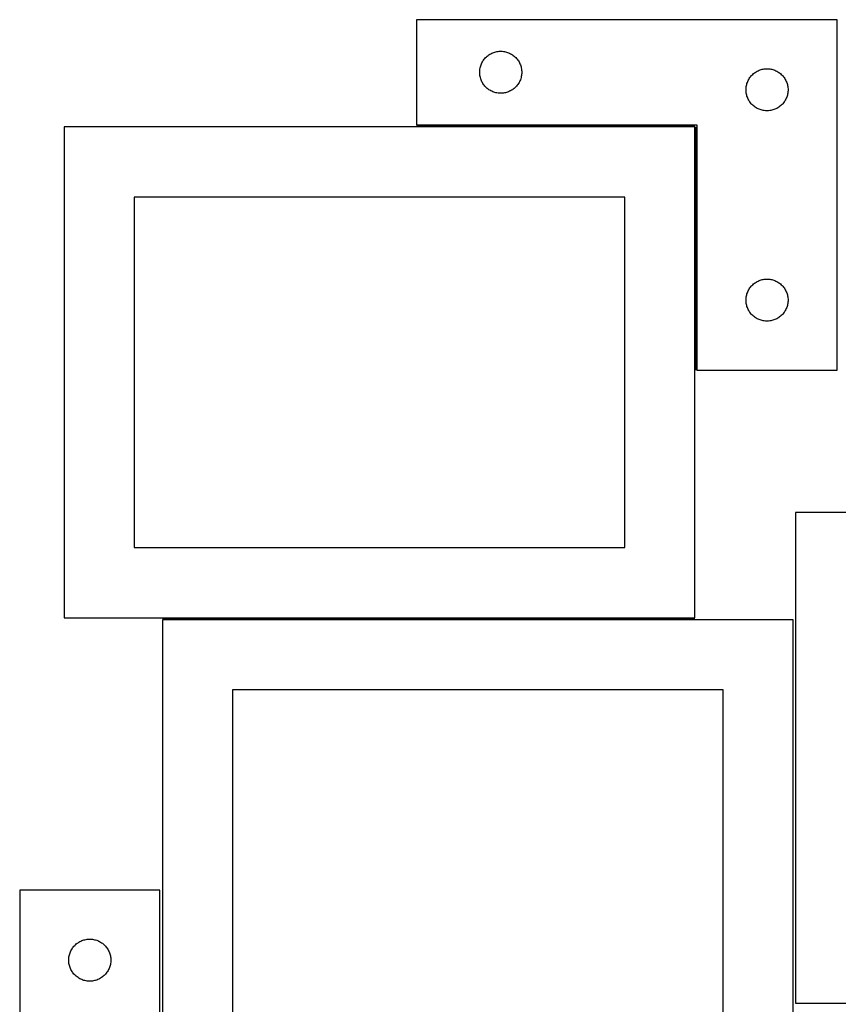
# Model space of a CAD drawing. Header units: millimetres. Extents: x 7 to 1493, y 7 to 2993.
# Tile 12 of 13: x 7 to 591, y 2291 to 2993. Entities that reach past the tile are written whole.
import ezdxf

# ---------------------------------------------------------------- set-up
doc = ezdxf.new("R2010")
doc.units = ezdxf.units.MM
doc.layers.add('COMMON', color=5, linetype='CONTINUOUS', true_color=0x0000ff)
doc.layers.add('CUT', color=7, linetype='CONTINUOUS', true_color=0x000000)

msp = doc.modelspace()

# ---------------------------------------------------------------- linework, layer by layer
at = {"layer": 'COMMON'}
for p, q in [((488.464136, 2917.514705), (289.964137, 2917.514705)), ((489.214137, 2743.264705), (489.214137, 2916.764704)), ((108.583116, 2566.014703), (488.464136, 2566.014703))]:
    msp.add_line(p, q, dxfattribs=at)
at = {"layer": 'CUT'}
for p, q in [((589.964137, 2993.264705), (289.964137, 2993.264705)), ((289.964137, 2993.264705), (289.964137, 2918.264705)), ((589.964137, 2743.264705), (589.964137, 2993.264705)), ((346.518821, 2970.363671), (347.274926, 2970.521675)), ((347.274926, 2970.521675), (348.038162, 2970.640546)), ((348.038162, 2970.640546), (348.806505, 2970.719968)), ((348.806505, 2970.719968), (349.577919, 2970.759732)), ((349.577919, 2970.759732), (350.350356, 2970.759732)), ((350.350356, 2970.759732), (351.121769, 2970.719968)), ((351.121769, 2970.719968), (351.890113, 2970.640546)), ((351.890113, 2970.640546), (352.653349, 2970.521675)), ((352.653349, 2970.521675), (353.409454, 2970.363671)), ((336.909859, 2963.152926), (337.307504, 2963.815148)), ((337.307504, 2963.815148), (337.738712, 2964.456022)), ((337.738712, 2964.456022), (338.20234, 2965.073848)), ((338.20234, 2965.073848), (338.697158, 2965.666987)), ((338.697158, 2965.666987), (339.221855, 2966.233868)), ((339.221855, 2966.233868), (339.775037, 2966.772986)), ((339.775037, 2966.772986), (340.35524, 2967.282912)), ((340.35524, 2967.282912), (340.960923, 2967.762294)), ((340.960923, 2967.762294), (341.590482, 2968.209861)), ((341.590482, 2968.209861), (342.242245, 2968.624425)), ((342.242245, 2968.624425), (342.914486, 2969.004887)), ((342.914486, 2969.004887), (343.605422, 2969.350239)), ((343.605422, 2969.350239), (344.313219, 2969.659565)), ((344.313219, 2969.659565), (345.036002, 2969.932044)), ((345.036002, 2969.932044), (345.771853, 2970.166954)), ((345.771853, 2970.166954), (346.518821, 2970.363671)), ((353.409454, 2970.363671), (354.156422, 2970.166954)), ((354.156422, 2970.166954), (354.892273, 2969.932044)), ((354.892273, 2969.932044), (355.615056, 2969.659565)), ((355.615056, 2969.659565), (356.322853, 2969.350239)), ((356.322853, 2969.350239), (357.013789, 2969.004887)), ((357.013789, 2969.004887), (357.686029, 2968.624425)), ((357.686029, 2968.624425), (358.337793, 2968.209861)), ((358.337793, 2968.209861), (358.967352, 2967.762294)), ((358.967352, 2967.762294), (359.573035, 2967.282912)), ((359.573035, 2967.282912), (360.153237, 2966.772986)), ((360.153237, 2966.772986), (360.70642, 2966.233868)), ((360.70642, 2966.233868), (361.231116, 2965.666987)), ((361.231116, 2965.666987), (361.725935, 2965.073848)), ((361.725935, 2965.073848), (362.189562, 2964.456022)), ((362.189562, 2964.456022), (362.620771, 2963.815148)), ((362.620771, 2963.815148), (363.018416, 2963.152926)), ((334.964137, 2955.764705), (334.984026, 2956.536887)), ((334.984026, 2956.536887), (335.043639, 2957.30702)), ((335.043639, 2957.30702), (335.142819, 2958.073064)), ((335.142819, 2958.073064), (335.281302, 2958.832986)), ((335.281302, 2958.832986), (335.458722, 2959.584772)), ((335.458722, 2959.584772), (335.674607, 2960.326428)), ((335.674607, 2960.326428), (335.928385, 2961.055987)), ((335.928385, 2961.055987), (336.219384, 2961.771514)), ((336.219384, 2961.771514), (336.546831, 2962.471112)), ((336.546831, 2962.471112), (336.909859, 2963.152926)), ((363.018416, 2963.152926), (363.381444, 2962.471112)), ((363.381444, 2962.471112), (363.708891, 2961.771514)), ((363.708891, 2961.771514), (363.99989, 2961.055987)), ((363.99989, 2961.055987), (364.253668, 2960.326428)), ((364.253668, 2960.326428), (364.469553, 2959.584772)), ((364.469553, 2959.584772), (364.646973, 2958.832986)), ((364.646973, 2958.832986), (364.785456, 2958.073064)), ((364.785456, 2958.073064), (364.884636, 2957.30702)), ((364.884636, 2957.30702), (364.944249, 2956.536887)), ((364.944249, 2956.536887), (364.964137, 2955.764705)), ((532.242245, 2956.124425), (532.914486, 2956.504887)), ((532.914486, 2956.504887), (533.605422, 2956.850239)), ((533.605422, 2956.850239), (534.313219, 2957.159565)), ((534.313219, 2957.159565), (535.036002, 2957.432044)), ((535.036002, 2957.432044), (535.771853, 2957.666954)), ((535.771853, 2957.666954), (536.518821, 2957.863671)), ((536.518821, 2957.863671), (537.274926, 2958.021675)), ((537.274926, 2958.021675), (538.038162, 2958.140546)), ((538.038162, 2958.140546), (538.806505, 2958.219968)), ((538.806505, 2958.219968), (539.577919, 2958.259732)), ((539.577919, 2958.259732), (540.350356, 2958.259732)), ((540.350356, 2958.259732), (541.121769, 2958.219968)), ((541.121769, 2958.219968), (541.890113, 2958.140546)), ((541.890113, 2958.140546), (542.653349, 2958.021675)), ((542.653349, 2958.021675), (543.409454, 2957.863671)), ((543.409454, 2957.863671), (544.156422, 2957.666954)), ((544.156422, 2957.666954), (544.892273, 2957.432044)), ((544.892273, 2957.432044), (545.615056, 2957.159565)), ((545.615056, 2957.159565), (546.322853, 2956.850239)), ((546.322853, 2956.850239), (547.013789, 2956.504887)), ((547.013789, 2956.504887), (547.686029, 2956.124425)), ((334.984026, 2954.992524), (334.964137, 2955.764705)), ((335.043639, 2954.22239), (334.984026, 2954.992524)), ((335.142819, 2953.456347), (335.043639, 2954.22239)), ((335.281302, 2952.696424), (335.142819, 2953.456347)), ((335.458722, 2951.944639), (335.281302, 2952.696424)), ((335.674607, 2951.202983), (335.458722, 2951.944639)), ((335.928385, 2950.473424), (335.674607, 2951.202983)), ((336.219384, 2949.757897), (335.928385, 2950.473424)), ((336.546831, 2949.058299), (336.219384, 2949.757897)), ((363.708891, 2949.757897), (363.381444, 2949.058299)), ((363.99989, 2950.473424), (363.708891, 2949.757897)), ((364.253668, 2951.202983), (363.99989, 2950.473424)), ((364.469553, 2951.944639), (364.253668, 2951.202983)), ((364.646973, 2952.696424), (364.469553, 2951.944639)), ((364.785456, 2953.456347), (364.646973, 2952.696424)), ((364.884636, 2954.22239), (364.785456, 2953.456347)), ((364.944249, 2954.992524), (364.884636, 2954.22239)), ((364.964137, 2955.764705), (364.944249, 2954.992524)), ((526.219384, 2949.271514), (526.546831, 2949.971112)), ((526.546831, 2949.971112), (526.909859, 2950.652926)), ((526.909859, 2950.652926), (527.307504, 2951.315148)), ((527.307504, 2951.315148), (527.738712, 2951.956022)), ((527.738712, 2951.956022), (528.20234, 2952.573848)), ((528.20234, 2952.573848), (528.697158, 2953.166987)), ((528.697158, 2953.166987), (529.221855, 2953.733868)), ((529.221855, 2953.733868), (529.775037, 2954.272986)), ((529.775037, 2954.272986), (530.35524, 2954.782912)), ((530.35524, 2954.782912), (530.960923, 2955.262294)), ((530.960923, 2955.262294), (531.590482, 2955.709861)), ((531.590482, 2955.709861), (532.242245, 2956.124425)), ((547.686029, 2956.124425), (548.337793, 2955.709861)), ((548.337793, 2955.709861), (548.967352, 2955.262294)), ((548.967352, 2955.262294), (549.573035, 2954.782912)), ((549.573035, 2954.782912), (550.153237, 2954.272986)), ((550.153237, 2954.272986), (550.70642, 2953.733868)), ((550.70642, 2953.733868), (551.231116, 2953.166987)), ((551.231116, 2953.166987), (551.725935, 2952.573848)), ((551.725935, 2952.573848), (552.189562, 2951.956022)), ((552.189562, 2951.956022), (552.620771, 2951.315148)), ((552.620771, 2951.315148), (553.018416, 2950.652926)), ((553.018416, 2950.652926), (553.381444, 2949.971112)), ((553.381444, 2949.971112), (553.708891, 2949.271514)), ((336.909859, 2948.376484), (336.546831, 2949.058299)), ((337.307504, 2947.714263), (336.909859, 2948.376484)), ((337.738712, 2947.073389), (337.307504, 2947.714263)), ((338.20234, 2946.455563), (337.738712, 2947.073389)), ((338.697158, 2945.862424), (338.20234, 2946.455563)), ((339.221855, 2945.295543), (338.697158, 2945.862424)), ((339.775037, 2944.756425), (339.221855, 2945.295543)), ((340.35524, 2944.246499), (339.775037, 2944.756425)), ((340.960923, 2943.767117), (340.35524, 2944.246499)), ((341.590482, 2943.31955), (340.960923, 2943.767117)), ((342.242245, 2942.904986), (341.590482, 2943.31955)), ((342.914486, 2942.524523), (342.242245, 2942.904986)), ((343.605422, 2942.179172), (342.914486, 2942.524523)), ((357.013789, 2942.524523), (356.322853, 2942.179172)), ((357.686029, 2942.904986), (357.013789, 2942.524523)), ((358.337793, 2943.31955), (357.686029, 2942.904986)), ((358.967352, 2943.767117), (358.337793, 2943.31955)), ((359.573035, 2944.246499), (358.967352, 2943.767117)), ((360.153237, 2944.756425), (359.573035, 2944.246499)), ((360.70642, 2945.295543), (360.153237, 2944.756425)), ((361.231116, 2945.862424), (360.70642, 2945.295543)), ((361.725935, 2946.455563), (361.231116, 2945.862424)), ((362.189562, 2947.073389), (361.725935, 2946.455563)), ((362.620771, 2947.714263), (362.189562, 2947.073389)), ((363.018416, 2948.376484), (362.620771, 2947.714263)), ((363.381444, 2949.058299), (363.018416, 2948.376484)), ((524.964137, 2943.264705), (524.984026, 2944.036887)), ((524.984026, 2942.492524), (524.964137, 2943.264705)), ((524.984026, 2944.036887), (525.043639, 2944.80702)), ((525.043639, 2941.72239), (524.984026, 2942.492524)), ((525.043639, 2944.80702), (525.142819, 2945.573064)), ((525.142819, 2945.573064), (525.281302, 2946.332986)), ((525.281302, 2946.332986), (525.458722, 2947.084772)), ((525.458722, 2947.084772), (525.674607, 2947.826428)), ((525.674607, 2947.826428), (525.928385, 2948.555987)), ((525.928385, 2948.555987), (526.219384, 2949.271514)), ((553.708891, 2949.271514), (553.99989, 2948.555987)), ((553.99989, 2948.555987), (554.253668, 2947.826428)), ((554.253668, 2947.826428), (554.469553, 2947.084772)), ((554.469553, 2947.084772), (554.646973, 2946.332986)), ((554.646973, 2946.332986), (554.785456, 2945.573064)), ((554.785456, 2945.573064), (554.884636, 2944.80702)), ((554.884636, 2944.80702), (554.944249, 2944.036887)), ((554.944249, 2942.492524), (554.884636, 2941.72239)), ((554.944249, 2944.036887), (554.964137, 2943.264705)), ((554.964137, 2943.264705), (554.944249, 2942.492524)), ((344.313219, 2941.869846), (343.605422, 2942.179172)), ((345.036002, 2941.597367), (344.313219, 2941.869846)), ((345.771853, 2941.362457), (345.036002, 2941.597367)), ((346.518821, 2941.16574), (345.771853, 2941.362457)), ((347.274926, 2941.007736), (346.518821, 2941.16574)), ((348.038162, 2940.888865), (347.274926, 2941.007736)), ((348.806505, 2940.809443), (348.038162, 2940.888865)), ((349.577919, 2940.769678), (348.806505, 2940.809443)), ((350.350356, 2940.769678), (349.577919, 2940.769678)), ((351.121769, 2940.809443), (350.350356, 2940.769678)), ((351.890113, 2940.888865), (351.121769, 2940.809443)), ((352.653349, 2941.007736), (351.890113, 2940.888865)), ((353.409454, 2941.16574), (352.653349, 2941.007736)), ((354.156422, 2941.362457), (353.409454, 2941.16574)), ((354.892273, 2941.597367), (354.156422, 2941.362457)), ((355.615056, 2941.869846), (354.892273, 2941.597367)), ((356.322853, 2942.179172), (355.615056, 2941.869846)), ((525.142819, 2940.956347), (525.043639, 2941.72239)), ((525.281302, 2940.196424), (525.142819, 2940.956347)), ((525.458722, 2939.444639), (525.281302, 2940.196424)), ((525.674607, 2938.702983), (525.458722, 2939.444639)), ((525.928385, 2937.973424), (525.674607, 2938.702983)), ((526.219384, 2937.257897), (525.928385, 2937.973424)), ((526.546831, 2936.558299), (526.219384, 2937.257897)), ((526.909859, 2935.876484), (526.546831, 2936.558299)), ((527.307504, 2935.214263), (526.909859, 2935.876484)), ((553.018416, 2935.876484), (552.620771, 2935.214263)), ((553.381444, 2936.558299), (553.018416, 2935.876484)), ((553.708891, 2937.257897), (553.381444, 2936.558299)), ((553.99989, 2937.973424), (553.708891, 2937.257897)), ((554.253668, 2938.702983), (553.99989, 2937.973424)), ((554.469553, 2939.444639), (554.253668, 2938.702983)), ((554.646973, 2940.196424), (554.469553, 2939.444639)), ((554.785456, 2940.956347), (554.646973, 2940.196424)), ((554.884636, 2941.72239), (554.785456, 2940.956347)), ((527.738712, 2934.573389), (527.307504, 2935.214263)), ((528.20234, 2933.955563), (527.738712, 2934.573389)), ((528.697158, 2933.362424), (528.20234, 2933.955563)), ((529.221855, 2932.795543), (528.697158, 2933.362424)), ((529.775037, 2932.256425), (529.221855, 2932.795543)), ((530.35524, 2931.746499), (529.775037, 2932.256425)), ((530.960923, 2931.267117), (530.35524, 2931.746499)), ((531.590482, 2930.81955), (530.960923, 2931.267117)), ((532.242245, 2930.404986), (531.590482, 2930.81955)), ((532.914486, 2930.024523), (532.242245, 2930.404986)), ((533.605422, 2929.679172), (532.914486, 2930.024523)), ((534.313219, 2929.369846), (533.605422, 2929.679172)), ((535.036002, 2929.097367), (534.313219, 2929.369846)), ((535.771853, 2928.862457), (535.036002, 2929.097367)), ((536.518821, 2928.66574), (535.771853, 2928.862457)), ((537.274926, 2928.507736), (536.518821, 2928.66574)), ((538.038162, 2928.388865), (537.274926, 2928.507736)), ((538.806505, 2928.309443), (538.038162, 2928.388865)), ((539.577919, 2928.269678), (538.806505, 2928.309443)), ((541.121769, 2928.309443), (540.350356, 2928.269678)), ((541.890113, 2928.388865), (541.121769, 2928.309443)), ((542.653349, 2928.507736), (541.890113, 2928.388865)), ((543.409454, 2928.66574), (542.653349, 2928.507736)), ((544.156422, 2928.862457), (543.409454, 2928.66574)), ((544.892273, 2929.097367), (544.156422, 2928.862457)), ((545.615056, 2929.369846), (544.892273, 2929.097367)), ((546.322853, 2929.679172), (545.615056, 2929.369846)), ((547.013789, 2930.024523), (546.322853, 2929.679172)), ((547.686029, 2930.404986), (547.013789, 2930.024523)), ((548.337793, 2930.81955), (547.686029, 2930.404986)), ((548.967352, 2931.267117), (548.337793, 2930.81955)), ((549.573035, 2931.746499), (548.967352, 2931.267117)), ((550.153237, 2932.256425), (549.573035, 2931.746499)), ((550.70642, 2932.795543), (550.153237, 2932.256425)), ((551.231116, 2933.362424), (550.70642, 2932.795543)), ((551.725935, 2933.955563), (551.231116, 2933.362424)), ((552.189562, 2934.573389), (551.725935, 2933.955563)), ((552.620771, 2935.214263), (552.189562, 2934.573389)), ((540.350356, 2928.269678), (539.577919, 2928.269678)), ((488.464136, 2916.764704), (38.464136, 2916.764704)), ((38.464136, 2916.764704), (38.464136, 2566.764704)), ((289.964137, 2918.264705), (489.964137, 2918.264705)), ((488.464136, 2566.764704), (488.464136, 2916.764704)), ((489.964137, 2918.264705), (489.964137, 2743.264705)), ((438.464136, 2866.764704), (88.464136, 2866.764704)), ((88.464136, 2866.764704), (88.464136, 2616.764704)), ((438.464136, 2616.764704), (438.464136, 2866.764704)), ((527.307504, 2801.315148), (527.738712, 2801.956022)), ((527.738712, 2801.956022), (528.20234, 2802.573848)), ((528.20234, 2802.573848), (528.697158, 2803.166987)), ((528.697158, 2803.166987), (529.221855, 2803.733868)), ((529.221855, 2803.733868), (529.775037, 2804.272986)), ((529.775037, 2804.272986), (530.35524, 2804.782912)), ((530.35524, 2804.782912), (530.960923, 2805.262294)), ((530.960923, 2805.262294), (531.590482, 2805.709861)), ((531.590482, 2805.709861), (532.242245, 2806.124425)), ((532.242245, 2806.124425), (532.914486, 2806.504887)), ((532.914486, 2806.504887), (533.605422, 2806.850239)), ((533.605422, 2806.850239), (534.313219, 2807.159565)), ((534.313219, 2807.159565), (535.036002, 2807.432044)), ((535.036002, 2807.432044), (535.771853, 2807.666954)), ((535.771853, 2807.666954), (536.518821, 2807.863671)), ((536.518821, 2807.863671), (537.274926, 2808.021675)), ((537.274926, 2808.021675), (538.038162, 2808.140546)), ((538.038162, 2808.140546), (538.806505, 2808.219968)), ((538.806505, 2808.219968), (539.577919, 2808.259732)), ((539.577919, 2808.259732), (540.350356, 2808.259732)), ((540.350356, 2808.259732), (541.121769, 2808.219968)), ((541.121769, 2808.219968), (541.890113, 2808.140546)), ((541.890113, 2808.140546), (542.653349, 2808.021675)), ((542.653349, 2808.021675), (543.409454, 2807.863671)), ((543.409454, 2807.863671), (544.156422, 2807.666954)), ((544.156422, 2807.666954), (544.892273, 2807.432044)), ((544.892273, 2807.432044), (545.615056, 2807.159565)), ((545.615056, 2807.159565), (546.322853, 2806.850239)), ((546.322853, 2806.850239), (547.013789, 2806.504887)), ((547.013789, 2806.504887), (547.686029, 2806.124425)), ((547.686029, 2806.124425), (548.337793, 2805.709861)), ((548.337793, 2805.709861), (548.967352, 2805.262294)), ((548.967352, 2805.262294), (549.573035, 2804.782912)), ((549.573035, 2804.782912), (550.153237, 2804.272986)), ((550.153237, 2804.272986), (550.70642, 2803.733868)), ((550.70642, 2803.733868), (551.231116, 2803.166987)), ((551.231116, 2803.166987), (551.725935, 2802.573848)), ((551.725935, 2802.573848), (552.189562, 2801.956022)), ((552.189562, 2801.956022), (552.620771, 2801.315148)), ((525.043639, 2794.80702), (525.142819, 2795.573064)), ((525.142819, 2795.573064), (525.281302, 2796.332986)), ((525.281302, 2796.332986), (525.458722, 2797.084772)), ((525.458722, 2797.084772), (525.674607, 2797.826428)), ((525.674607, 2797.826428), (525.928385, 2798.555987)), ((525.928385, 2798.555987), (526.219384, 2799.271514)), ((526.219384, 2799.271514), (526.546831, 2799.971112)), ((526.546831, 2799.971112), (526.909859, 2800.652926)), ((526.909859, 2800.652926), (527.307504, 2801.315148)), ((552.620771, 2801.315148), (553.018416, 2800.652926)), ((553.018416, 2800.652926), (553.381444, 2799.971112)), ((553.381444, 2799.971112), (553.708891, 2799.271514)), ((553.708891, 2799.271514), (553.99989, 2798.555987)), ((553.99989, 2798.555987), (554.253668, 2797.826428)), ((554.253668, 2797.826428), (554.469553, 2797.084772)), ((554.469553, 2797.084772), (554.646973, 2796.332986)), ((554.646973, 2796.332986), (554.785456, 2795.573064)), ((554.785456, 2795.573064), (554.884636, 2794.80702)), ((524.964137, 2793.264705), (524.984026, 2794.036887)), ((524.984026, 2792.492524), (524.964137, 2793.264705)), ((524.984026, 2794.036887), (525.043639, 2794.80702)), ((525.043639, 2791.72239), (524.984026, 2792.492524)), ((525.142819, 2790.956347), (525.043639, 2791.72239)), ((525.281302, 2790.196424), (525.142819, 2790.956347)), ((525.458722, 2789.444639), (525.281302, 2790.196424)), ((525.674607, 2788.702983), (525.458722, 2789.444639)), ((525.928385, 2787.973424), (525.674607, 2788.702983)), ((526.219384, 2787.257897), (525.928385, 2787.973424)), ((553.99989, 2787.973424), (553.708891, 2787.257897)), ((554.253668, 2788.702983), (553.99989, 2787.973424)), ((554.469553, 2789.444639), (554.253668, 2788.702983)), ((554.646973, 2790.196424), (554.469553, 2789.444639)), ((554.785456, 2790.956347), (554.646973, 2790.196424)), ((554.884636, 2791.72239), (554.785456, 2790.956347)), ((554.884636, 2794.80702), (554.944249, 2794.036887)), ((554.944249, 2792.492524), (554.884636, 2791.72239)), ((554.944249, 2794.036887), (554.964137, 2793.264705)), ((554.964137, 2793.264705), (554.944249, 2792.492524)), ((526.546831, 2786.558299), (526.219384, 2787.257897)), ((526.909859, 2785.876484), (526.546831, 2786.558299)), ((527.307504, 2785.214263), (526.909859, 2785.876484)), ((527.738712, 2784.573389), (527.307504, 2785.214263)), ((528.20234, 2783.955563), (527.738712, 2784.573389)), ((528.697158, 2783.362424), (528.20234, 2783.955563)), ((529.221855, 2782.795543), (528.697158, 2783.362424)), ((529.775037, 2782.256425), (529.221855, 2782.795543)), ((530.35524, 2781.746499), (529.775037, 2782.256425)), ((530.960923, 2781.267117), (530.35524, 2781.746499)), ((531.590482, 2780.81955), (530.960923, 2781.267117)), ((532.242245, 2780.404986), (531.590482, 2780.81955)), ((548.337793, 2780.81955), (547.686029, 2780.404986)), ((548.967352, 2781.267117), (548.337793, 2780.81955)), ((549.573035, 2781.746499), (548.967352, 2781.267117)), ((550.153237, 2782.256425), (549.573035, 2781.746499)), ((550.70642, 2782.795543), (550.153237, 2782.256425)), ((551.231116, 2783.362424), (550.70642, 2782.795543)), ((551.725935, 2783.955563), (551.231116, 2783.362424)), ((552.189562, 2784.573389), (551.725935, 2783.955563)), ((552.620771, 2785.214263), (552.189562, 2784.573389)), ((553.018416, 2785.876484), (552.620771, 2785.214263)), ((553.381444, 2786.558299), (553.018416, 2785.876484)), ((553.708891, 2787.257897), (553.381444, 2786.558299)), ((532.914486, 2780.024523), (532.242245, 2780.404986)), ((533.605422, 2779.679172), (532.914486, 2780.024523)), ((534.313219, 2779.369846), (533.605422, 2779.679172)), ((535.036002, 2779.097367), (534.313219, 2779.369846)), ((535.771853, 2778.862457), (535.036002, 2779.097367)), ((536.518821, 2778.66574), (535.771853, 2778.862457)), ((537.274926, 2778.507736), (536.518821, 2778.66574)), ((538.038162, 2778.388865), (537.274926, 2778.507736)), ((538.806505, 2778.309443), (538.038162, 2778.388865)), ((539.577919, 2778.269678), (538.806505, 2778.309443)), ((540.350356, 2778.269678), (539.577919, 2778.269678)), ((541.121769, 2778.309443), (540.350356, 2778.269678)), ((541.890113, 2778.388865), (541.121769, 2778.309443)), ((542.653349, 2778.507736), (541.890113, 2778.388865)), ((543.409454, 2778.66574), (542.653349, 2778.507736)), ((544.156422, 2778.862457), (543.409454, 2778.66574)), ((544.892273, 2779.097367), (544.156422, 2778.862457)), ((545.615056, 2779.369846), (544.892273, 2779.097367)), ((546.322853, 2779.679172), (545.615056, 2779.369846)), ((547.013789, 2780.024523), (546.322853, 2779.679172)), ((547.686029, 2780.404986), (547.013789, 2780.024523)), ((489.964137, 2743.264705), (589.964137, 2743.264705)), ((1010.194282, 2641.911633), (560.194282, 2641.911633)), ((560.194282, 2641.911633), (560.194282, 2291.911633)), ((88.464136, 2616.764704), (438.464136, 2616.764704)), ((38.464136, 2566.764704), (488.464136, 2566.764704)), ((558.583116, 2565.264703), (108.583116, 2565.264703)), ((108.583116, 2565.264703), (108.583116, 2215.264703)), ((558.583116, 2215.264703), (558.583116, 2565.264703)), ((508.583116, 2515.264703), (158.583116, 2515.264703)), ((158.583116, 2515.264703), (158.583116, 2265.264703)), ((508.583116, 2265.264703), (508.583116, 2515.264703)), ((106.791328, 2372.533626), (6.791328, 2372.533626)), ((6.791328, 2372.533626), (6.791328, 2122.533626)), ((106.791328, 2197.533626), (106.791328, 2372.533626)), ((44.565903, 2331.224943), (45.029531, 2331.842769)), ((45.029531, 2331.842769), (45.524349, 2332.435908)), ((45.524349, 2332.435908), (46.049045, 2333.002789)), ((46.049045, 2333.002789), (46.602228, 2333.541907)), ((46.602228, 2333.541907), (47.18243, 2334.051833)), ((47.18243, 2334.051833), (47.788114, 2334.531215)), ((47.788114, 2334.531215), (48.417672, 2334.978782)), ((48.417672, 2334.978782), (49.069436, 2335.393346)), ((49.069436, 2335.393346), (49.741677, 2335.773808)), ((49.741677, 2335.773808), (50.432612, 2336.11916)), ((50.432612, 2336.11916), (51.14041, 2336.428486)), ((51.14041, 2336.428486), (51.863192, 2336.700965)), ((51.863192, 2336.700965), (52.599043, 2336.935874)), ((52.599043, 2336.935874), (53.346012, 2337.132592)), ((53.346012, 2337.132592), (54.102117, 2337.290596)), ((54.102117, 2337.290596), (54.865353, 2337.409466)), ((54.865353, 2337.409466), (55.633696, 2337.488889)), ((55.633696, 2337.488889), (56.405109, 2337.528653)), ((56.405109, 2337.528653), (57.177547, 2337.528653)), ((57.177547, 2337.528653), (57.94896, 2337.488889)), ((57.94896, 2337.488889), (58.717303, 2337.409466)), ((58.717303, 2337.409466), (59.480539, 2337.290596)), ((59.480539, 2337.290596), (60.236644, 2337.132592)), ((60.236644, 2337.132592), (60.983613, 2336.935874)), ((60.983613, 2336.935874), (61.719464, 2336.700965)), ((61.719464, 2336.700965), (62.442246, 2336.428486)), ((62.442246, 2336.428486), (63.150044, 2336.11916)), ((63.150044, 2336.11916), (63.840979, 2335.773808)), ((63.840979, 2335.773808), (64.51322, 2335.393346)), ((64.51322, 2335.393346), (65.164984, 2334.978782)), ((65.164984, 2334.978782), (65.794542, 2334.531215)), ((65.794542, 2334.531215), (66.400226, 2334.051833)), ((66.400226, 2334.051833), (66.980428, 2333.541907)), ((66.980428, 2333.541907), (67.533611, 2333.002789)), ((67.533611, 2333.002789), (68.058307, 2332.435908)), ((68.058307, 2332.435908), (68.553125, 2331.842769)), ((68.553125, 2331.842769), (69.016753, 2331.224943)), ((41.87083, 2324.075941), (41.97001, 2324.841985)), ((41.97001, 2324.841985), (42.108493, 2325.601907)), ((42.108493, 2325.601907), (42.285912, 2326.353693)), ((42.285912, 2326.353693), (42.501797, 2327.095349)), ((42.501797, 2327.095349), (42.755576, 2327.824908)), ((42.755576, 2327.824908), (43.046574, 2328.540435)), ((43.046574, 2328.540435), (43.374022, 2329.240033)), ((43.374022, 2329.240033), (43.737049, 2329.921847)), ((43.737049, 2329.921847), (44.134695, 2330.584069)), ((44.134695, 2330.584069), (44.565903, 2331.224943)), ((69.016753, 2331.224943), (69.447961, 2330.584069)), ((69.447961, 2330.584069), (69.845607, 2329.921847)), ((69.845607, 2329.921847), (70.208634, 2329.240033)), ((70.208634, 2329.240033), (70.536082, 2328.540435)), ((70.536082, 2328.540435), (70.82708, 2327.824908)), ((70.82708, 2327.824908), (71.080859, 2327.095349)), ((71.080859, 2327.095349), (71.296744, 2326.353693)), ((71.296744, 2326.353693), (71.474163, 2325.601907)), ((71.474163, 2325.601907), (71.612646, 2324.841985)), ((71.612646, 2324.841985), (71.711826, 2324.075941)), ((41.791328, 2322.533626), (41.811217, 2323.305808)), ((41.811217, 2321.761445), (41.791328, 2322.533626)), ((41.811217, 2323.305808), (41.87083, 2324.075941)), ((41.87083, 2320.991311), (41.811217, 2321.761445)), ((41.97001, 2320.225268), (41.87083, 2320.991311)), ((42.108493, 2319.465345), (41.97001, 2320.225268)), ((42.285912, 2318.71356), (42.108493, 2319.465345)), ((42.501797, 2317.971904), (42.285912, 2318.71356)), ((42.755576, 2317.242345), (42.501797, 2317.971904)), ((71.080859, 2317.971904), (70.82708, 2317.242345)), ((71.296744, 2318.71356), (71.080859, 2317.971904)), ((71.474163, 2319.465345), (71.296744, 2318.71356)), ((71.612646, 2320.225268), (71.474163, 2319.465345)), ((71.711826, 2320.991311), (71.612646, 2320.225268)), ((71.711826, 2324.075941), (71.771439, 2323.305808)), ((71.771439, 2321.761445), (71.711826, 2320.991311)), ((71.771439, 2323.305808), (71.791328, 2322.533626)), ((71.791328, 2322.533626), (71.771439, 2321.761445)), ((43.046574, 2316.526818), (42.755576, 2317.242345)), ((43.374022, 2315.827219), (43.046574, 2316.526818)), ((43.737049, 2315.145405), (43.374022, 2315.827219)), ((44.134695, 2314.483183), (43.737049, 2315.145405)), ((44.565903, 2313.84231), (44.134695, 2314.483183)), ((45.029531, 2313.224484), (44.565903, 2313.84231)), ((45.524349, 2312.631345), (45.029531, 2313.224484)), ((46.049045, 2312.064464), (45.524349, 2312.631345)), ((46.602228, 2311.525346), (46.049045, 2312.064464)), ((47.18243, 2311.01542), (46.602228, 2311.525346)), ((47.788114, 2310.536038), (47.18243, 2311.01542)), ((48.417672, 2310.088471), (47.788114, 2310.536038)), ((65.794542, 2310.536038), (65.164984, 2310.088471)), ((66.400226, 2311.01542), (65.794542, 2310.536038)), ((66.980428, 2311.525346), (66.400226, 2311.01542)), ((67.533611, 2312.064464), (66.980428, 2311.525346)), ((68.058307, 2312.631345), (67.533611, 2312.064464)), ((68.553125, 2313.224484), (68.058307, 2312.631345)), ((69.016753, 2313.84231), (68.553125, 2313.224484)), ((69.447961, 2314.483183), (69.016753, 2313.84231)), ((69.845607, 2315.145405), (69.447961, 2314.483183)), ((70.208634, 2315.827219), (69.845607, 2315.145405)), ((70.536082, 2316.526818), (70.208634, 2315.827219)), ((70.82708, 2317.242345), (70.536082, 2316.526818)), ((49.069436, 2309.673907), (48.417672, 2310.088471)), ((49.741677, 2309.293444), (49.069436, 2309.673907)), ((50.432612, 2308.948092), (49.741677, 2309.293444)), ((51.14041, 2308.638767), (50.432612, 2308.948092)), ((51.863192, 2308.366288), (51.14041, 2308.638767)), ((52.599043, 2308.131378), (51.863192, 2308.366288)), ((53.346012, 2307.934661), (52.599043, 2308.131378)), ((54.102117, 2307.776657), (53.346012, 2307.934661)), ((54.865353, 2307.657786), (54.102117, 2307.776657)), ((55.633696, 2307.578363), (54.865353, 2307.657786)), ((56.405109, 2307.538599), (55.633696, 2307.578363)), ((57.177547, 2307.538599), (56.405109, 2307.538599)), ((57.94896, 2307.578363), (57.177547, 2307.538599)), ((58.717303, 2307.657786), (57.94896, 2307.578363)), ((59.480539, 2307.776657), (58.717303, 2307.657786)), ((60.236644, 2307.934661), (59.480539, 2307.776657)), ((60.983613, 2308.131378), (60.236644, 2307.934661)), ((61.719464, 2308.366288), (60.983613, 2308.131378)), ((62.442246, 2308.638767), (61.719464, 2308.366288)), ((63.150044, 2308.948092), (62.442246, 2308.638767)), ((63.840979, 2309.293444), (63.150044, 2308.948092)), ((64.51322, 2309.673907), (63.840979, 2309.293444)), ((65.164984, 2310.088471), (64.51322, 2309.673907)), ((560.194282, 2291.911633), (1010.194282, 2291.911633))]:
    msp.add_line(p, q, dxfattribs=at)

doc.saveas('drawing.dxf')
